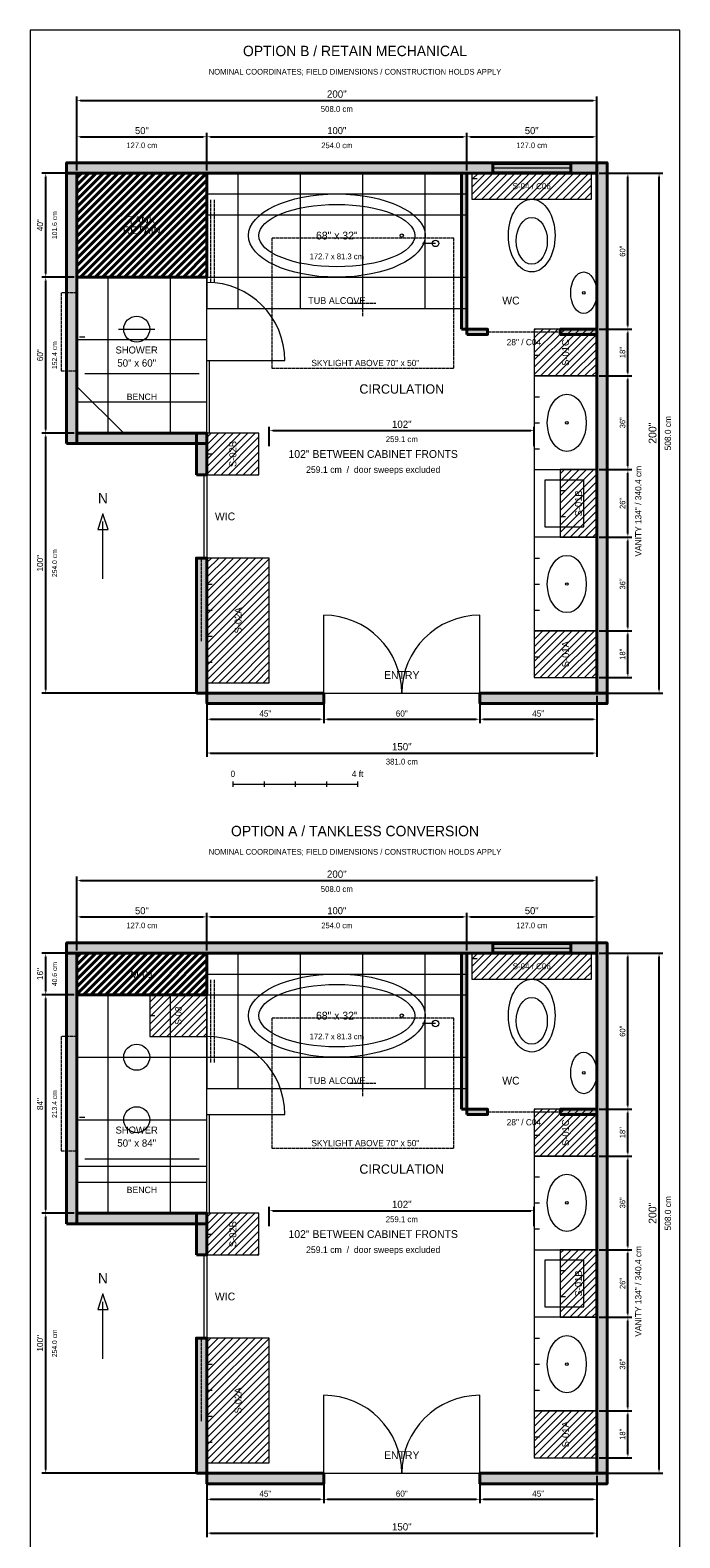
# Model space of a CAD drawing. Header units: inches. Extents: x 0 to 700, y 0 to 895.
# Tile 3 of 5: x 0 to 250, y 315 to 895. Entities that reach past the tile are written whole.
import ezdxf
from ezdxf.enums import TextEntityAlignment as Align

# ---------------------------------------------------------------- set-up
doc = ezdxf.new("R2010")
doc.units = ezdxf.units.IN
doc.header["$MEASUREMENT"] = 0
doc.linetypes.add('DASHED', pattern=[1.524, 1.27, -0.254])
for name, color, linetype, lineweight in [('A-ANNO-TEXT', 7, 'Continuous', 13), ('A-CLNG-SKYLIGHT', 7, 'Continuous', 13), ('A-COORD-HOLD', 7, 'Continuous', 13), ('A-DIMS-IMP', 7, 'Continuous', 13), ('A-DIMS-MET', 7, 'Continuous', 13), ('A-DOOR', 7, 'Continuous', 13), ('A-ELEV-LINE', 7, 'Continuous', 13), ('A-FIXT-PLMB', 7, 'Continuous', 18), ('A-FLOR-PATT', 7, 'Continuous', 13), ('A-GLAZ', 7, 'Continuous', 13), ('A-MILLWORK-STOR', 7, 'Continuous', 18), ('A-WALL-EXIST', 7, 'Continuous', 40), ('A-WALL-NEW', 7, 'Continuous', 40)]:
    doc.layers.add(name, color=color, linetype=linetype, lineweight=lineweight)
doc.styles.add('BODY', font='IBMPlexSans-400.ttf')
doc.styles.add('MONO', font='JetBrainsMono-400.ttf')
doc.styles.add('TITLE', font='SpaceGrotesk-600.ttf')
doc.dimstyles.new('BATH-ARCH', dxfattribs={"dimtxt": 2.6, "dimasz": 1.4, "dimexe": 1.5, "dimexo": 1, "dimgap": 1, "dimtad": 1, "dimdec": 0, "dimtxsty": 'MONO', "dimcen": 2.5, "dimclrd": 7, "dimclre": 7, "dimclrt": 7, "dimazin": 3, "dimtfac": 1, "dimtmove": 0, "dimatfit": 3})

msp = doc.modelspace()

# ---------------------------------------------------------------- hatches: boundary and pattern name
at = {"layer": 'A-MILLWORK-STOR'}
h = msp.add_hatch(dxfattribs=at)
h.set_pattern_fill('ANSI31', scale=16)
h.paths.add_polyline_path([(170, 830), (216, 830), (216, 840), (170, 840)])
h = msp.add_hatch(dxfattribs=at)
h.set_pattern_fill('ANSI31', scale=16)
h.paths.add_polyline_path([(194, 762), (218, 762), (218, 780), (194, 780)])
h = msp.add_hatch(dxfattribs=at)
h.set_pattern_fill('ANSI31', scale=16)
h.paths.add_polyline_path([(68, 724), (88, 724), (88, 740), (68, 740)])
h = msp.add_hatch(dxfattribs=at)
h.set_pattern_fill('ANSI31', scale=16)
h.paths.add_polyline_path([(204, 700), (218, 700), (218, 726), (204, 726)])
h = msp.add_hatch(dxfattribs=at)
h.set_pattern_fill('ANSI31', scale=16)
h.paths.add_polyline_path([(204, 700), (218, 700), (218, 726), (204, 726)])
h = msp.add_hatch(dxfattribs=at)
h.set_pattern_fill('ANSI31', scale=16)
h.paths.add_polyline_path([(68, 644), (92, 644), (92, 692), (68, 692)])
h = msp.add_hatch(dxfattribs=at)
h.set_pattern_fill('ANSI31', scale=16)
h.paths.add_polyline_path([(194, 646), (218, 646), (218, 664), (194, 664)])
h = msp.add_hatch(dxfattribs=at)
h.set_pattern_fill('ANSI31', scale=16)
h.paths.add_polyline_path([(170, 530), (216, 530), (216, 540), (170, 540)])
h = msp.add_hatch(dxfattribs=at)
h.set_pattern_fill('ANSI31', scale=16)
h.paths.add_polyline_path([(46, 508), (68, 508), (68, 524), (46, 524)])
h = msp.add_hatch(dxfattribs=at)
h.set_pattern_fill('ANSI31', scale=16)
h.paths.add_polyline_path([(194, 462), (218, 462), (218, 480), (194, 480)])
h = msp.add_hatch(dxfattribs=at)
h.set_pattern_fill('ANSI31', scale=16)
h.paths.add_polyline_path([(68, 424), (88, 424), (88, 440), (68, 440)])
h = msp.add_hatch(dxfattribs=at)
h.set_pattern_fill('ANSI31', scale=16)
h.paths.add_polyline_path([(204, 400), (218, 400), (218, 426), (204, 426)])
h = msp.add_hatch(dxfattribs=at)
h.set_pattern_fill('ANSI31', scale=16)
h.paths.add_polyline_path([(204, 400), (218, 400), (218, 426), (204, 426)])
h = msp.add_hatch(dxfattribs=at)
h.set_pattern_fill('ANSI31', scale=16)
h.paths.add_polyline_path([(68, 344), (92, 344), (92, 392), (68, 392)])
h = msp.add_hatch(dxfattribs=at)
h.set_pattern_fill('ANSI31', scale=16)
h.paths.add_polyline_path([(194, 346), (218, 346), (218, 364), (194, 364)])
at = {"layer": 'A-WALL-EXIST'}
h = msp.add_hatch(color=8, dxfattribs=at)
h.dxf.hatch_style = 1
h.paths.add_polyline_path([(14, 840), (178, 840), (178, 844), (14, 844)])
h = msp.add_hatch(color=8, dxfattribs=at)
h.dxf.hatch_style = 1
h.paths.add_polyline_path([(178, 840), (208, 840), (208, 844), (178, 844)])
h = msp.add_hatch(color=8, dxfattribs=at)
h.dxf.hatch_style = 1
h.paths.add_polyline_path([(208, 840), (218, 840), (218, 844), (208, 844)])
h = msp.add_hatch(color=8, dxfattribs=at)
h.dxf.hatch_style = 1
h.paths.add_polyline_path([(218, 640), (222, 640), (222, 844), (218, 844)])
h = msp.add_hatch(color=8, dxfattribs=at)
h.dxf.hatch_style = 1
h.paths.add_polyline_path([(14, 736), (18, 736), (18, 840), (14, 840)])
h = msp.add_hatch(color=8, dxfattribs=at)
h.dxf.hatch_style = 1
h.paths.add_polyline_path([(18, 736), (68, 736), (68, 740), (18, 740)])
h = msp.add_hatch(color=8, dxfattribs=at)
h.dxf.hatch_style = 1
h.paths.add_polyline_path([(64, 724), (68, 724), (68, 740), (64, 740)])
h = msp.add_hatch(color=8, dxfattribs=at)
h.dxf.hatch_style = 1
h.paths.add_polyline_path([(64, 640), (68, 640), (68, 692), (64, 692)])
h = msp.add_hatch(color=8, dxfattribs=at)
h.dxf.hatch_style = 1
h.paths.add_polyline_path([(68, 636), (113, 636), (113, 640), (68, 640)])
h = msp.add_hatch(color=8, dxfattribs=at)
h.dxf.hatch_style = 1
h.paths.add_polyline_path([(173, 636), (222, 636), (222, 640), (173, 640)])
h = msp.add_hatch(color=8, dxfattribs=at)
h.dxf.hatch_style = 1
h.paths.add_polyline_path([(14, 540), (178, 540), (178, 544), (14, 544)])
h = msp.add_hatch(color=8, dxfattribs=at)
h.dxf.hatch_style = 1
h.paths.add_polyline_path([(14, 436), (18, 436), (18, 540), (14, 540)])
h = msp.add_hatch(color=8, dxfattribs=at)
h.dxf.hatch_style = 1
h.paths.add_polyline_path([(178, 540), (208, 540), (208, 544), (178, 544)])
h = msp.add_hatch(color=8, dxfattribs=at)
h.dxf.hatch_style = 1
h.paths.add_polyline_path([(208, 540), (218, 540), (218, 544), (208, 544)])
h = msp.add_hatch(color=8, dxfattribs=at)
h.dxf.hatch_style = 1
h.paths.add_polyline_path([(218, 340), (222, 340), (222, 544), (218, 544)])
h = msp.add_hatch(color=8, dxfattribs=at)
h.dxf.hatch_style = 1
h.paths.add_polyline_path([(18, 436), (68, 436), (68, 440), (18, 440)])
h = msp.add_hatch(color=8, dxfattribs=at)
h.dxf.hatch_style = 1
h.paths.add_polyline_path([(64, 424), (68, 424), (68, 440), (64, 440)])
h = msp.add_hatch(color=8, dxfattribs=at)
h.dxf.hatch_style = 1
h.paths.add_polyline_path([(64, 340), (68, 340), (68, 392), (64, 392)])
h = msp.add_hatch(color=8, dxfattribs=at)
h.dxf.hatch_style = 1
h.paths.add_polyline_path([(68, 336), (113, 336), (113, 340), (68, 340)])
h = msp.add_hatch(color=8, dxfattribs=at)
h.dxf.hatch_style = 1
h.paths.add_polyline_path([(173, 336), (222, 336), (222, 340), (173, 340)])
at = {"layer": 'A-WALL-NEW'}
h = msp.add_hatch(dxfattribs=at)
h.set_pattern_fill('ANSI31', scale=16)
h.paths.add_polyline_path([(18, 800), (68, 800), (68, 840), (18, 840)])
h = msp.add_hatch(color=8, dxfattribs=at)
h.dxf.hatch_style = 1
h.paths.add_polyline_path([(166, 780), (168, 780), (168, 840), (166, 840)])
h = msp.add_hatch(color=8, dxfattribs=at)
h.dxf.hatch_style = 1
h.paths.add_polyline_path([(168, 778), (176, 778), (176, 780), (168, 780)])
h = msp.add_hatch(color=8, dxfattribs=at)
h.dxf.hatch_style = 1
h.paths.add_polyline_path([(204, 778), (218, 778), (218, 780), (204, 780)])
h = msp.add_hatch(dxfattribs=at)
h.set_pattern_fill('ANSI31', scale=16)
h.paths.add_polyline_path([(18, 524), (68, 524), (68, 540), (18, 540)])
h = msp.add_hatch(color=8, dxfattribs=at)
h.dxf.hatch_style = 1
h.paths.add_polyline_path([(166, 480), (168, 480), (168, 540), (166, 540)])
h = msp.add_hatch(color=8, dxfattribs=at)
h.dxf.hatch_style = 1
h.paths.add_polyline_path([(168, 478), (176, 478), (176, 480), (168, 480)])
h = msp.add_hatch(color=8, dxfattribs=at)
h.dxf.hatch_style = 1
h.paths.add_polyline_path([(204, 478), (218, 478), (218, 480), (204, 480)])

# ---------------------------------------------------------------- linework, layer by layer
at = {"layer": 'A-ANNO-TEXT'}
for p, q in [((28, 684), (28, 706)), ((28, 384), (28, 406))]:
    msp.add_line(p, q, dxfattribs=at)
at = {"layer": 'A-CLNG-SKYLIGHT', "linetype": 'DASHED'}
for p, q in [((128, 785), (128, 795)), ((123, 790), (133, 790)), ((128, 485), (128, 495)), ((123, 490), (133, 490))]:
    msp.add_line(p, q, dxfattribs=at)
for points in [[(93, 765), (163, 765), (163, 815), (93, 815)], [(93, 465), (163, 465), (163, 515), (93, 515)]]:
    msp.add_lwpolyline(points, close=True, dxfattribs=at)
at = {"layer": 'A-COORD-HOLD', "linetype": 'DASHED'}
for p, q in [((69.5, 798), (69.5, 830)), ((71, 798), (71, 830)), ((176, 779), (204, 779)), ((69.5, 498), (69.5, 530)), ((71, 498), (71, 530)), ((176, 479), (204, 479))]:
    msp.add_line(p, q, dxfattribs=at)
for points in [[(12, 764), (18, 764), (18, 794), (12, 794)], [(12, 464), (18, 464), (18, 508), (12, 508)]]:
    msp.add_lwpolyline(points, close=True, dxfattribs=at)
at = {"layer": 'A-DIMS-IMP'}
for p, q in [((78, 606), (78, 604)), ((78, 605), (126, 605)), ((90, 606), (90, 604)), ((102, 606), (102, 604)), ((114, 606), (114, 604)), ((126, 606), (126, 604))]:
    msp.add_line(p, q, dxfattribs=at)
at = {"layer": 'A-DOOR'}
for p, q in [((68, 768), (98, 768)), ((64, 724), (68, 724)), ((67, 692), (67, 724)), ((64, 692), (68, 692)), ((113, 640), (113, 670)), ((173, 640), (173, 670)), ((68, 478), (98, 478)), ((64, 424), (68, 424)), ((67, 392), (67, 424)), ((64, 392), (68, 392)), ((113, 340), (113, 370)), ((173, 340), (173, 370))]:
    msp.add_line(p, q, dxfattribs=at)
at = {"layer": 'A-DOOR', "linetype": 'DASHED'}
for p, q in [((66, 660), (66, 692)), ((66, 360), (66, 392))]:
    msp.add_line(p, q, dxfattribs=at)
at = {"layer": 'A-DOOR'}
for centre, start, end in [((68, 768), 0, 90), ((113, 640), 0, 90), ((173, 640), 90, 180), ((68, 478), 0, 90), ((113, 340), 0, 90), ((173, 340), 90, 180)]:
    msp.add_arc(centre, 30, start, end, dxfattribs=at)
at = {"layer": 'A-ELEV-LINE'}
for points in [[(0, 0), (250, 0), (250, 895), (0, 895)], [(28, 709), (26, 703), (30, 703)], [(28, 409), (26, 403), (30, 403)]]:
    msp.add_lwpolyline(points, close=True, dxfattribs=at)
at = {"layer": 'A-FIXT-PLMB'}
for p, q in [((156, 813), (151, 813)), ((19, 777), (21, 777)), ((34, 780), (48, 780)), ((21, 763), (65, 763)), ((156, 513), (151, 513)), ((34, 500), (48, 500)), ((19, 477), (21, 477)), ((34, 476), (48, 476)), ((21, 461), (65, 461))]:
    msp.add_line(p, q, dxfattribs=at)
for centre, major_axis, ratio in [((118, 816), (34, 0), 0.470588), ((193, 816), (0, 14), 0.642857), ((118, 816), (30, 0), 0.4), ((193, 814), (0, 9), 0.666667), ((143, 816), (0.65, 0), 1), ((156, 813), (1.25, 0), 1), ((213, 794), (0, 8), 0.625), ((213, 794), (0.5, 0), 1), ((41, 780), (5, 0), 1), ((206.5, 744), (0, 11), 0.681818), ((206.5, 744), (0.5, 0), 1), ((206.5, 682), (0, 11), 0.681818), ((206.5, 682), (0.5, 0), 1), ((118, 516), (34, 0), 0.470588), ((118, 516), (30, 0), 0.4), ((193, 516), (0, 14), 0.642857), ((193, 514), (0, 9), 0.666667), ((143, 516), (0.65, 0), 1), ((156, 513), (1.25, 0), 1), ((41, 500), (5, 0), 1), ((213, 494), (0, 8), 0.625), ((213, 494), (0.5, 0), 1), ((41, 476), (5, 0), 1), ((206.5, 444), (0, 11), 0.681818), ((206.5, 444), (0.5, 0), 1), ((206.5, 382), (0, 11), 0.681818), ((206.5, 382), (0.5, 0), 1)]:
    msp.add_ellipse(centre, major_axis=major_axis, ratio=ratio, dxfattribs=at)
at = {"layer": 'A-FLOR-PATT'}
for p, q in [((80, 788), (80, 840)), ((104, 788), (104, 840)), ((128, 788), (128, 840)), ((152, 788), (152, 840)), ((68, 824), (168, 824)), ((30, 740), (30, 800)), ((54, 740), (54, 800)), ((68, 800), (168, 800)), ((18, 776), (68, 776)), ((18, 752), (68, 752)), ((80, 488), (80, 540)), ((104, 488), (104, 540)), ((128, 488), (128, 540)), ((152, 488), (152, 540)), ((30, 440), (30, 524)), ((54, 440), (54, 524)), ((68, 524), (168, 524)), ((18, 500), (68, 500)), ((68, 500), (168, 500)), ((18, 476), (68, 476)), ((18, 452), (68, 452))]:
    msp.add_line(p, q, dxfattribs=at)
for points in [[(68, 640), (218, 640), (218, 840), (18, 840), (18, 740), (68, 740)], [(68, 788), (168, 788), (168, 840), (68, 840)], [(68, 832), (168, 832), (168, 840), (68, 840)], [(18, 740), (68, 740), (68, 800), (18, 800)], [(194, 664), (218, 664), (218, 762), (194, 762)], [(18, 740), (36, 740), (18, 758)], [(68, 340), (218, 340), (218, 540), (18, 540), (18, 440), (68, 440)], [(68, 488), (168, 488), (168, 540), (68, 540)], [(68, 532), (168, 532), (168, 540), (68, 540)], [(18, 440), (68, 440), (68, 524), (18, 524)], [(194, 364), (218, 364), (218, 462), (194, 462)], [(18, 440), (68, 440), (68, 458), (18, 458)]]:
    msp.add_lwpolyline(points, close=True, dxfattribs=at)
at = {"layer": 'A-GLAZ'}
for p, q in [((178, 843.5), (208, 843.5)), ((178, 842), (208, 842)), ((178, 840.5), (208, 840.5)), ((68, 740), (68, 768)), ((69, 740), (69, 768)), ((178, 543.5), (208, 543.5)), ((178, 542), (208, 542)), ((178, 540.5), (208, 540.5)), ((68, 440), (68, 478)), ((69, 440), (69, 478))]:
    msp.add_line(p, q, dxfattribs=at)
at = {"layer": 'A-GLAZ', "linetype": 'DASHED'}
for p, q in [((68, 768), (68, 798)), ((68, 478), (68, 508))]:
    msp.add_line(p, q, dxfattribs=at)
at = {"layer": 'A-MILLWORK-STOR'}
for p, q in [((170, 838), (172, 838)), ((194, 770), (196, 770)), ((194, 754), (196, 754)), ((194, 744), (196, 744)), ((68, 732), (70, 732)), ((194, 734), (196, 734)), ((204, 718), (206, 718)), ((204, 708), (206, 708)), ((194, 692), (196, 692)), ((68, 682), (70, 682)), ((194, 682), (196, 682)), ((68, 672), (70, 672)), ((194, 672), (196, 672)), ((68, 662), (70, 662)), ((68, 652), (70, 652)), ((194, 654), (196, 654)), ((170, 538), (172, 538)), ((46, 516), (48, 516)), ((194, 470), (196, 470)), ((194, 454), (196, 454)), ((194, 444), (196, 444)), ((68, 432), (70, 432)), ((194, 434), (196, 434)), ((204, 418), (206, 418)), ((204, 408), (206, 408)), ((194, 392), (196, 392)), ((68, 382), (70, 382)), ((194, 382), (196, 382)), ((68, 372), (70, 372)), ((194, 372), (196, 372)), ((68, 362), (70, 362)), ((194, 354), (196, 354)), ((68, 352), (70, 352))]:
    msp.add_line(p, q, dxfattribs=at)
for points in [[(170, 830), (216, 830), (216, 840), (170, 840)], [(194, 762), (218, 762), (218, 780), (194, 780)], [(194, 726), (218, 726), (218, 762), (194, 762)], [(68, 724), (88, 724), (88, 740), (68, 740)], [(204, 700), (218, 700), (218, 726), (204, 726)], [(204, 700), (218, 700), (218, 726), (204, 726)], [(198, 704), (213, 704), (213, 722), (198, 722)], [(194, 664), (218, 664), (218, 700), (194, 700)], [(68, 644), (92, 644), (92, 692), (68, 692)], [(194, 646), (218, 646), (218, 664), (194, 664)], [(170, 530), (216, 530), (216, 540), (170, 540)], [(46, 508), (68, 508), (68, 524), (46, 524)], [(194, 462), (218, 462), (218, 480), (194, 480)], [(194, 426), (218, 426), (218, 462), (194, 462)], [(68, 424), (88, 424), (88, 440), (68, 440)], [(204, 400), (218, 400), (218, 426), (204, 426)], [(204, 400), (218, 400), (218, 426), (204, 426)], [(198, 404), (213, 404), (213, 422), (198, 422)], [(194, 364), (218, 364), (218, 400), (194, 400)], [(68, 344), (92, 344), (92, 392), (68, 392)], [(194, 346), (218, 346), (218, 364), (194, 364)]]:
    msp.add_lwpolyline(points, close=True, dxfattribs=at)
at = {"layer": 'A-WALL-EXIST'}
for p, q in [((178, 840), (178, 844)), ((208, 840), (208, 844)), ((178, 540), (178, 544)), ((208, 540), (208, 544))]:
    msp.add_line(p, q, dxfattribs=at)
for points in [[(14, 840), (178, 840), (178, 844), (14, 844)], [(178, 840), (208, 840), (208, 844), (178, 844)], [(208, 840), (218, 840), (218, 844), (208, 844)], [(218, 640), (222, 640), (222, 844), (218, 844)], [(14, 736), (18, 736), (18, 840), (14, 840)], [(18, 736), (68, 736), (68, 740), (18, 740)], [(64, 724), (68, 724), (68, 740), (64, 740)], [(64, 640), (68, 640), (68, 692), (64, 692)], [(68, 636), (113, 636), (113, 640), (68, 640)], [(173, 636), (222, 636), (222, 640), (173, 640)], [(14, 540), (178, 540), (178, 544), (14, 544)], [(14, 436), (18, 436), (18, 540), (14, 540)], [(178, 540), (208, 540), (208, 544), (178, 544)], [(208, 540), (218, 540), (218, 544), (208, 544)], [(218, 340), (222, 340), (222, 544), (218, 544)], [(18, 436), (68, 436), (68, 440), (18, 440)], [(64, 424), (68, 424), (68, 440), (64, 440)], [(64, 340), (68, 340), (68, 392), (64, 392)], [(68, 336), (113, 336), (113, 340), (68, 340)], [(173, 336), (222, 336), (222, 340), (173, 340)]]:
    msp.add_lwpolyline(points, close=True, dxfattribs=at)
at = {"layer": 'A-WALL-NEW'}
for points in [[(18, 800), (68, 800), (68, 840), (18, 840)], [(166, 780), (168, 780), (168, 840), (166, 840)], [(168, 778), (176, 778), (176, 780), (168, 780)], [(204, 778), (218, 778), (218, 780), (204, 780)], [(18, 524), (68, 524), (68, 540), (18, 540)], [(166, 480), (168, 480), (168, 540), (166, 540)], [(168, 478), (176, 478), (176, 480), (168, 480)], [(204, 478), (218, 478), (218, 480), (204, 480)]]:
    msp.add_lwpolyline(points, close=True, dxfattribs=at)

# ---------------------------------------------------------------- texts
at = {"layer": 'A-ANNO-TEXT'}
for s, height, style, p in [('OPTION B / RETAIN MECHANICAL', 4, 'TITLE', (125, 887)), ('NOMINAL COORDINATES; FIELD DIMENSIONS / CONSTRUCTION HOLDS APPLY', 2.2, 'BODY', (125, 879)), ('S-04 / C06', 2.3, 'TITLE', (193, 835)), ('TANK', 3, 'BODY', (43, 821.95)), ('RETAIN', 3, 'BODY', (43, 818.05)), ('68" x 32"', 3, 'MONO', (118, 816)), ('172.7 x 81.3 cm', 2.2, 'BODY', (118, 808)), ('TUB ALCOVE', 2.6, 'TITLE', (118, 791)), ('WC', 3, 'TITLE', (185, 791)), ('SHOWER', 2.7, 'TITLE', (41, 772)), ('28" / C04', 2.4, 'BODY', (190, 775)), ('50" x 60"', 2.8, 'MONO', (41, 767)), ('SKYLIGHT ABOVE 70" x 50"', 2.4, 'BODY', (129, 767)), ('BENCH', 2.5, 'BODY', (43, 754)), ('CIRCULATION', 3.6, 'TITLE', (143, 757)), ('102" BETWEEN CABINET FRONTS', 3, 'TITLE', (132, 732)), ('259.1 cm  /  door sweeps excluded', 2.5, 'BODY', (132, 726)), ('N', 4, 'TITLE', (28, 715)), ('WIC', 3, 'TITLE', (75, 708)), ('ENTRY', 3, 'TITLE', (143, 647)), ('0', 2.4, 'MONO', (78, 609)), ('4 ft', 2.4, 'MONO', (126, 609)), ('OPTION A / TANKLESS CONVERSION', 4, 'TITLE', (125, 587)), ('NOMINAL COORDINATES; FIELD DIMENSIONS / CONSTRUCTION HOLDS APPLY', 2.2, 'BODY', (125, 579)), ('M-01', 3, 'BODY', (43, 532)), ('S-04 / C06', 2.3, 'TITLE', (193, 535)), ('68" x 32"', 3, 'MONO', (118, 516)), ('172.7 x 81.3 cm', 2.2, 'BODY', (118, 508)), ('TUB ALCOVE', 2.6, 'TITLE', (118, 491)), ('WC', 3, 'TITLE', (185, 491)), ('28" / C04', 2.4, 'BODY', (190, 475)), ('SHOWER', 2.7, 'TITLE', (41, 472)), ('50" x 84"', 2.8, 'MONO', (41, 467)), ('SKYLIGHT ABOVE 70" x 50"', 2.4, 'BODY', (129, 467)), ('CIRCULATION', 3.6, 'TITLE', (143, 457)), ('BENCH', 2.5, 'BODY', (43, 449)), ('102" BETWEEN CABINET FRONTS', 3, 'TITLE', (132, 432)), ('259.1 cm  /  door sweeps excluded', 2.5, 'BODY', (132, 426)), ('N', 4, 'TITLE', (28, 415)), ('WIC', 3, 'TITLE', (75, 408)), ('ENTRY', 3, 'TITLE', (143, 347))]:
    msp.add_text(s, height=height, dxfattribs=dict(at, style=style)).set_placement(p, align=Align.MIDDLE_CENTER)
for s, height, style, p in [('S-01C', 2.7, 'TITLE', (206, 771)), ('S-02B', 2.7, 'TITLE', (78, 732)), ('VANITY 134" / 340.4 cm', 2.4, 'BODY', (234, 710)), ('S-01B', 2.7, 'TITLE', (211, 713)), ('S-02A', 2.7, 'TITLE', (80, 668)), ('S-01A', 2.7, 'TITLE', (206, 655)), ('S-03', 2.5, 'TITLE', (57, 516)), ('S-01C', 2.7, 'TITLE', (206, 471)), ('S-02B', 2.7, 'TITLE', (78, 432)), ('VANITY 134" / 340.4 cm', 2.4, 'BODY', (234, 410)), ('S-01B', 2.7, 'TITLE', (211, 413)), ('S-02A', 2.7, 'TITLE', (80, 368)), ('S-01A', 2.7, 'TITLE', (206, 355))]:
    msp.add_text(s, height=height, rotation=90, dxfattribs=dict(at, style=style)).set_placement(p, align=Align.MIDDLE_CENTER)
at = {"layer": 'A-DIMS-MET', "style": 'MONO'}
for s, height, p in [('508.0 cm', 2.24, (118, 864.7)), ('127.0 cm', 2.16, (43, 850.7)), ('254.0 cm', 2.16, (118, 850.7)), ('127.0 cm', 2.16, (193, 850.7)), ('259.1 cm', 2.24, (143, 737.7)), ('381.0 cm', 2.24, (143, 613.7)), ('508.0 cm', 2.24, (118, 564.7)), ('127.0 cm', 2.16, (43, 550.7)), ('254.0 cm', 2.16, (118, 550.7)), ('127.0 cm', 2.16, (193, 550.7)), ('259.1 cm', 2.24, (143, 437.7))]:
    msp.add_text(s, height=height, dxfattribs=at).set_placement(p, align=Align.MIDDLE_CENTER)
for s, height, p in [('101.6 cm', 1.88, (9.4, 820)), ('152.4 cm', 1.88, (9.4, 770)), ('508.0 cm', 2.4, (245.4, 740)), ('254.0 cm', 1.88, (9.4, 690)), ('40.6 cm', 1.88, (9.4, 532)), ('213.4 cm', 1.88, (9.4, 482)), ('508.0 cm', 2.4, (245.4, 440)), ('254.0 cm', 1.88, (9.4, 390))]:
    msp.add_text(s, height=height, rotation=90, dxfattribs=at).set_placement(p, align=Align.MIDDLE_CENTER)

# ---------------------------------------------------------------- dimensions: what is measured, and where the dimension line sits
at = {"layer": 'A-DIMS-IMP'}
for base, p1, p2, override in [((18, 868), (18, 840), (218, 840), {"dimtxt": 2.8, "dimtad": 1, "dimpost": '<>"'}), ((18, 854), (18, 840), (68, 840), {"dimtxt": 2.7, "dimtad": 1, "dimpost": '<>"'}), ((68, 854), (68, 840), (168, 840), {"dimtxt": 2.7, "dimtad": 1, "dimpost": '<>"'}), ((168, 854), (168, 840), (218, 840), {"dimtxt": 2.7, "dimtad": 1, "dimpost": '<>"'}), ((92, 741), (92, 734), (194, 734), {"dimtxt": 2.8, "dimtad": 1, "dimpost": '<>"'}), ((68, 617), (68, 640), (218, 640), {"dimtxt": 2.8, "dimtad": 1, "dimpost": '<>"'}), ((68, 630), (68, 640), (113, 640), {"dimtxt": 2.35, "dimtad": 1, "dimpost": '<>"'}), ((113, 630), (113, 640), (173, 640), {"dimtxt": 2.35, "dimtad": 1, "dimpost": '<>"'}), ((173, 630), (173, 640), (218, 640), {"dimtxt": 2.35, "dimtad": 1, "dimpost": '<>"'}), ((18, 568), (18, 540), (218, 540), {"dimtxt": 2.8, "dimtad": 1, "dimpost": '<>"'}), ((18, 554), (18, 540), (68, 540), {"dimtxt": 2.7, "dimtad": 1, "dimpost": '<>"'}), ((68, 554), (68, 540), (168, 540), {"dimtxt": 2.7, "dimtad": 1, "dimpost": '<>"'}), ((168, 554), (168, 540), (218, 540), {"dimtxt": 2.7, "dimtad": 1, "dimpost": '<>"'}), ((92, 441), (92, 434), (194, 434), {"dimtxt": 2.8, "dimtad": 1, "dimpost": '<>"'}), ((68, 317), (68, 340), (218, 340), {"dimtxt": 2.8, "dimtad": 1, "dimpost": '<>"'}), ((68, 330), (68, 340), (113, 340), {"dimtxt": 2.35, "dimtad": 1, "dimpost": '<>"'}), ((113, 330), (113, 340), (173, 340), {"dimtxt": 2.35, "dimtad": 1, "dimpost": '<>"'}), ((173, 330), (173, 340), (218, 340), {"dimtxt": 2.35, "dimtad": 1, "dimpost": '<>"'})]:
    msp.add_linear_dim(base=base, p1=p1, p2=p2, dimstyle='BATH-ARCH', override=override, dxfattribs=at).render()
for base, p1, p2, override in [((6, 800), (18, 800), (18, 840), {"dimtxt": 2.35, "dimtad": 1, "dimpost": '<>"'}), ((242, 640), (218, 640), (218, 840), {"dimtxt": 3, "dimtad": 1, "dimpost": '<>"'}), ((230, 780), (218, 780), (218, 840), {"dimtxt": 2.1, "dimtad": 1, "dimpost": '<>"'}), ((6, 740), (18, 740), (18, 800), {"dimtxt": 2.35, "dimtad": 1, "dimpost": '<>"'}), ((230, 762), (218, 762), (218, 780), {"dimtxt": 2.1, "dimtad": 1, "dimpost": '<>"'}), ((230, 726), (218, 726), (218, 762), {"dimtxt": 2.1, "dimtad": 1, "dimpost": '<>"'}), ((6, 640), (68, 640), (18, 740), {"dimtxt": 2.35, "dimtad": 1, "dimpost": '<>"'}), ((230, 700), (218, 700), (218, 726), {"dimtxt": 2.1, "dimtad": 1, "dimpost": '<>"'}), ((230, 664), (218, 664), (218, 700), {"dimtxt": 2.1, "dimtad": 1, "dimpost": '<>"'}), ((230, 646), (218, 646), (218, 664), {"dimtxt": 2.1, "dimtad": 1, "dimpost": '<>"'}), ((6, 524), (18, 524), (18, 540), {"dimtxt": 2.35, "dimtad": 1, "dimpost": '<>"'}), ((242, 340), (218, 340), (218, 540), {"dimtxt": 3, "dimtad": 1, "dimpost": '<>"'}), ((230, 480), (218, 480), (218, 540), {"dimtxt": 2.1, "dimtad": 1, "dimpost": '<>"'}), ((6, 440), (18, 440), (18, 524), {"dimtxt": 2.35, "dimtad": 1, "dimpost": '<>"'}), ((230, 462), (218, 462), (218, 480), {"dimtxt": 2.1, "dimtad": 1, "dimpost": '<>"'}), ((230, 426), (218, 426), (218, 462), {"dimtxt": 2.1, "dimtad": 1, "dimpost": '<>"'}), ((6, 340), (68, 340), (18, 440), {"dimtxt": 2.35, "dimtad": 1, "dimpost": '<>"'}), ((230, 400), (218, 400), (218, 426), {"dimtxt": 2.1, "dimtad": 1, "dimpost": '<>"'}), ((230, 364), (218, 364), (218, 400), {"dimtxt": 2.1, "dimtad": 1, "dimpost": '<>"'}), ((230, 346), (218, 346), (218, 364), {"dimtxt": 2.1, "dimtad": 1, "dimpost": '<>"'})]:
    msp.add_linear_dim(base=base, p1=p1, p2=p2, angle=90, dimstyle='BATH-ARCH', override=override, dxfattribs=at).render()

doc.saveas('drawing.dxf')
